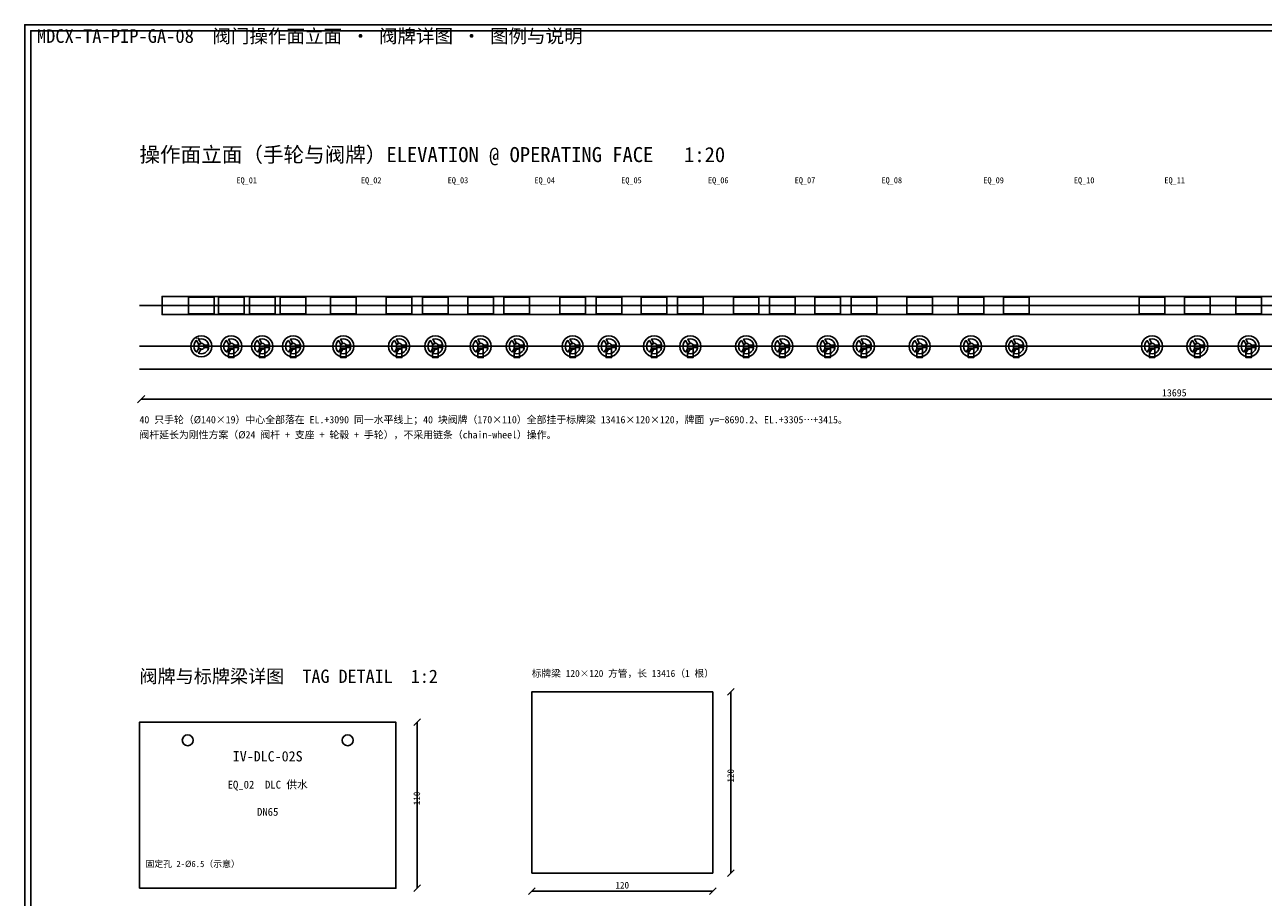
# Model space of a CAD drawing. Header units: metres. Extents: x 8 to 833, y 8 to 586.
# Tile 2 of 4: x 8 to 418, y 297 to 586. Entities that reach past the tile are written whole.
import ezdxf
from ezdxf.enums import TextEntityAlignment as Align

# ---------------------------------------------------------------- set-up
doc = ezdxf.new("R2010")
doc.units = ezdxf.units.M
for name, color, linetype in [('CL', 1, 'Continuous'), ('DIM', 7, 'Continuous'), ('FRAME', 7, 'Continuous'), ('GRID', 252, 'Continuous'), ('STEEL', 9, 'Continuous'), ('TAG', 140, 'Continuous'), ('TEXT', 7, 'Continuous'), ('VALVE', 2, 'Continuous')]:
    doc.layers.add(name, color=color, linetype=linetype)
doc.styles.add('CN', font='simsun.ttc')

msp = doc.modelspace()

# ---------------------------------------------------------------- linework, layer by layer
at = {"layer": 'CL'}
msp.add_lwpolyline([(46, 479.5), (736, 479.5)], dxfattribs=at)
at = {"layer": 'DIM'}
for points in [[(45.35, 460.8), (47.75, 463.2)], [(46.55, 462), (731.3, 462)], [(240.9, 363.9), (243.1, 366.1)], [(242, 305), (242, 365)], [(136.9, 353.9), (139.1, 356.1)], [(138, 300), (138, 355)], [(240.9, 303.9), (243.1, 306.1)], [(136.9, 298.9), (139.1, 301.1)], [(174.9, 297.9), (177.1, 300.1)], [(234.9, 297.9), (237.1, 300.1)], [(176, 299), (236, 299)]]:
    msp.add_lwpolyline(points, dxfattribs=at)
for centre in [(62, 349), (115, 349)]:
    msp.add_circle(centre, 1.8, dxfattribs=at)
at = {"layer": 'FRAME'}
for points in [[(8, 8), (833, 8), (833, 586), (8, 586)], [(10, 10), (831, 10), (831, 584), (10, 584)]]:
    msp.add_lwpolyline(points, close=True, dxfattribs=at)
at = {"layer": 'GRID'}
for points in [[(46, 493), (736, 493)], [(46, 471.9), (736, 471.9)]]:
    msp.add_lwpolyline(points, dxfattribs=at)
at = {"layer": 'STEEL'}
for points in [[(724.3, 496), (724.3, 490), (53.5, 490), (53.5, 496), (724.3, 496)], [(75.53, 478.9), (77.33, 478.9), (77.33, 475.75), (75.53, 475.75), (75.53, 478.9)], [(85.78, 478.9), (87.58, 478.9), (87.58, 475.75), (85.78, 475.75), (85.78, 478.9)], [(96.02, 478.9), (97.83, 478.9), (97.83, 475.75), (96.02, 475.75), (96.02, 478.9)], [(112.65, 478.9), (114.45, 478.9), (114.45, 475.75), (112.65, 475.75), (112.65, 478.9)], [(131.15, 478.9), (132.95, 478.9), (132.95, 475.75), (131.15, 475.75), (131.15, 478.9)], [(143.15, 478.9), (144.95, 478.9), (144.95, 475.75), (143.15, 475.75), (143.15, 478.9)], [(158.15, 478.9), (159.95, 478.9), (159.95, 475.75), (158.15, 475.75), (158.15, 478.9)], [(170.15, 478.9), (171.95, 478.9), (171.95, 475.75), (170.15, 475.75), (170.15, 478.9)], [(188.65, 478.9), (190.45, 478.9), (190.45, 475.75), (188.65, 475.75), (188.65, 478.9)], [(200.65, 478.9), (202.45, 478.9), (202.45, 475.75), (200.65, 475.75), (200.65, 478.9)], [(215.65, 478.9), (217.45, 478.9), (217.45, 475.75), (215.65, 475.75), (215.65, 478.9)], [(227.65, 478.9), (229.45, 478.9), (229.45, 475.75), (227.65, 475.75), (227.65, 478.9)], [(246.15, 478.9), (247.95, 478.9), (247.95, 475.75), (246.15, 475.75), (246.15, 478.9)], [(258.15, 478.9), (259.95, 478.9), (259.95, 475.75), (258.15, 475.75), (258.15, 478.9)], [(273.15, 478.9), (274.95, 478.9), (274.95, 475.75), (273.15, 475.75), (273.15, 478.9)], [(285.15, 478.9), (286.95, 478.9), (286.95, 475.75), (285.15, 475.75), (285.15, 478.9)], [(303.65, 478.9), (305.45, 478.9), (305.45, 475.75), (303.65, 475.75), (303.65, 478.9)], [(320.65, 478.9), (322.45, 478.9), (322.45, 475.75), (320.65, 475.75), (320.65, 478.9)], [(335.65, 478.9), (337.45, 478.9), (337.45, 475.75), (335.65, 475.75), (335.65, 478.9)], [(380.65, 478.9), (382.45, 478.9), (382.45, 475.75), (380.65, 475.75), (380.65, 478.9)], [(395.65, 478.9), (397.45, 478.9), (397.45, 475.75), (395.65, 475.75), (395.65, 478.9)], [(412.65, 478.9), (414.45, 478.9), (414.45, 475.75), (412.65, 475.75), (412.65, 478.9)], [(176, 305), (236, 305), (236, 365), (176, 365)]]:
    msp.add_lwpolyline(points, close=True, dxfattribs=at)
at = {"layer": 'TAG'}
for points in [[(62.25, 490.25), (62.25, 495.75), (70.75, 495.75), (70.75, 490.25), (62.25, 490.25)], [(72.17, 490.25), (72.17, 495.75), (80.67, 495.75), (80.67, 490.25), (72.17, 490.25)], [(82.42, 490.25), (82.42, 495.75), (90.92, 495.75), (90.92, 490.25), (82.42, 490.25)], [(92.67, 490.25), (92.67, 495.75), (101.17, 495.75), (101.17, 490.25), (92.67, 490.25)], [(109.3, 490.25), (109.3, 495.75), (117.8, 495.75), (117.8, 490.25), (109.3, 490.25)], [(127.8, 490.25), (127.8, 495.75), (136.3, 495.75), (136.3, 490.25), (127.8, 490.25)], [(139.8, 490.25), (139.8, 495.75), (148.3, 495.75), (148.3, 490.25), (139.8, 490.25)], [(154.8, 490.25), (154.8, 495.75), (163.3, 495.75), (163.3, 490.25), (154.8, 490.25)], [(166.8, 490.25), (166.8, 495.75), (175.3, 495.75), (175.3, 490.25), (166.8, 490.25)], [(185.3, 490.25), (185.3, 495.75), (193.8, 495.75), (193.8, 490.25), (185.3, 490.25)], [(197.3, 490.25), (197.3, 495.75), (205.8, 495.75), (205.8, 490.25), (197.3, 490.25)], [(212.3, 490.25), (212.3, 495.75), (220.8, 495.75), (220.8, 490.25), (212.3, 490.25)], [(224.3, 490.25), (224.3, 495.75), (232.8, 495.75), (232.8, 490.25), (224.3, 490.25)], [(242.8, 490.25), (242.8, 495.75), (251.3, 495.75), (251.3, 490.25), (242.8, 490.25)], [(254.8, 490.25), (254.8, 495.75), (263.3, 495.75), (263.3, 490.25), (254.8, 490.25)], [(269.8, 490.25), (269.8, 495.75), (278.3, 495.75), (278.3, 490.25), (269.8, 490.25)], [(281.8, 490.25), (281.8, 495.75), (290.3, 495.75), (290.3, 490.25), (281.8, 490.25)], [(300.3, 490.25), (300.3, 495.75), (308.8, 495.75), (308.8, 490.25), (300.3, 490.25)], [(317.3, 490.25), (317.3, 495.75), (325.8, 495.75), (325.8, 490.25), (317.3, 490.25)], [(332.3, 490.25), (332.3, 495.75), (340.8, 495.75), (340.8, 490.25), (332.3, 490.25)], [(377.3, 490.25), (377.3, 495.75), (385.8, 495.75), (385.8, 490.25), (377.3, 490.25)], [(392.3, 490.25), (392.3, 495.75), (400.8, 495.75), (400.8, 490.25), (392.3, 490.25)], [(409.3, 490.25), (409.3, 495.75), (417.8, 495.75), (417.8, 490.25), (409.3, 490.25)], [(46, 300), (131, 300), (131, 355), (46, 355)]]:
    msp.add_lwpolyline(points, close=True, dxfattribs=at)
at = {"layer": 'VALVE'}
for points in [[(63.12, 480.41), (63.47, 481.25), (64.03, 481.97), (64.75, 482.53), (65.59, 482.88), (66.5, 483), (67.41, 482.88), (68.25, 482.53), (68.97, 481.97), (69.53, 481.25), (69.88, 480.41), (70, 479.5), (69.88, 478.59), (69.53, 477.75), (68.97, 477.03), (68.25, 476.47), (67.41, 476.12), (66.5, 476), (65.59, 476.12), (64.75, 476.47), (64.03, 477.03), (63.47, 477.75), (63.12, 478.59), (63, 479.5), (63.12, 480.41)], [(65.7, 480.08), (64.93, 481.42), (64.73, 481.27), (64.33, 480.75), (64.09, 480.15), (64, 479.5), (64.09, 478.85), (64.33, 478.25), (64.73, 477.73), (64.93, 477.58), (65.7, 478.92), (66.4, 478.52), (65.62, 477.18), (65.85, 477.09), (66.5, 477), (67.15, 477.09), (67.75, 477.33), (68.27, 477.73), (68.67, 478.25), (68.91, 478.85), (68.95, 479.1), (67.4, 479.1), (67.4, 479.9), (68.95, 479.9), (68.91, 480.15), (68.67, 480.75), (68.27, 481.27), (67.75, 481.67), (67.15, 481.91), (66.5, 482), (65.85, 481.91), (65.62, 481.82), (66.4, 480.48), (65.7, 480.08)], [(64.66, 481.34), (64.88, 481.5), (64.88, 481.5), (64.66, 481.34)], [(65, 482.1), (65, 482.1), (64.92, 482.23), (65, 482.1)], [(65.76, 482.25), (65.45, 482.12), (65.45, 482.12), (65.76, 482.25)], [(65.58, 479.88), (65.79, 480.21), (66.12, 480.42), (66.5, 480.5), (66.88, 480.42), (67.21, 480.21), (67.42, 479.88), (67.5, 479.5), (67.42, 479.12), (67.21, 478.79), (66.88, 478.58), (66.5, 478.5), (66.12, 478.58), (65.79, 478.79), (65.58, 479.12), (65.5, 479.5), (65.58, 479.88)], [(73.04, 480.41), (73.39, 481.25), (73.95, 481.97), (74.67, 482.53), (75.52, 482.88), (76.43, 483), (77.33, 482.88), (78.17, 482.53), (78.9, 481.97), (79.46, 481.25), (79.81, 480.41), (79.92, 479.5), (79.81, 478.59), (79.46, 477.75), (78.9, 477.03), (78.17, 476.47), (77.33, 476.12), (76.43, 476), (75.52, 476.12), (74.67, 476.47), (73.95, 477.03), (73.39, 477.75), (73.04, 478.59), (72.92, 479.5), (73.04, 480.41)], [(75.63, 480.08), (74.85, 481.42), (74.66, 481.27), (74.26, 480.75), (74.01, 480.15), (73.92, 479.5), (74.01, 478.85), (74.26, 478.25), (74.66, 477.73), (74.85, 477.58), (75.63, 478.92), (76.32, 478.52), (75.55, 477.18), (75.78, 477.09), (76.43, 477), (77.07, 477.09), (77.68, 477.33), (78.19, 477.73), (78.59, 478.25), (78.84, 478.85), (78.87, 479.1), (77.33, 479.1), (77.33, 479.9), (78.87, 479.9), (78.84, 480.15), (78.59, 480.75), (78.19, 481.27), (77.68, 481.67), (77.07, 481.91), (76.43, 482), (75.78, 481.91), (75.55, 481.82), (76.32, 480.48), (75.63, 480.08)], [(74.59, 481.34), (74.81, 481.5), (74.81, 481.5), (74.59, 481.34)], [(75.5, 479.88), (75.72, 480.21), (76.04, 480.42), (76.43, 480.5), (76.81, 480.42), (77.13, 480.21), (77.35, 479.88), (77.43, 479.5), (77.35, 479.12), (77.13, 478.79), (76.81, 478.58), (76.43, 478.5), (76.04, 478.58), (75.72, 478.79), (75.5, 479.12), (75.42, 479.5), (75.5, 479.88)], [(83.29, 480.41), (83.64, 481.25), (84.2, 481.97), (84.92, 482.53), (85.77, 482.88), (86.68, 483), (87.58, 482.88), (88.42, 482.53), (89.15, 481.97), (89.71, 481.25), (90.06, 480.41), (90.17, 479.5), (90.06, 478.59), (89.71, 477.75), (89.15, 477.03), (88.42, 476.47), (87.58, 476.12), (86.68, 476), (85.77, 476.12), (84.92, 476.47), (84.2, 477.03), (83.64, 477.75), (83.29, 478.59), (83.17, 479.5), (83.29, 480.41)], [(85.88, 480.08), (85.1, 481.42), (84.91, 481.27), (84.51, 480.75), (84.26, 480.15), (84.17, 479.5), (84.26, 478.85), (84.51, 478.25), (84.91, 477.73), (85.1, 477.58), (85.88, 478.92), (86.57, 478.52), (85.8, 477.18), (86.03, 477.09), (86.68, 477), (87.32, 477.09), (87.92, 477.33), (88.44, 477.73), (88.84, 478.25), (89.09, 478.85), (89.12, 479.1), (87.58, 479.1), (87.58, 479.9), (89.12, 479.9), (89.09, 480.15), (88.84, 480.75), (88.44, 481.27), (87.92, 481.67), (87.32, 481.91), (86.68, 482), (86.03, 481.91), (85.8, 481.82), (86.57, 480.48), (85.88, 480.08)], [(84.84, 481.34), (85.06, 481.5), (85.06, 481.5), (84.84, 481.34)], [(85.75, 479.88), (85.97, 480.21), (86.29, 480.42), (86.68, 480.5), (87.06, 480.42), (87.38, 480.21), (87.6, 479.88), (87.67, 479.5), (87.6, 479.12), (87.38, 478.79), (87.06, 478.58), (86.68, 478.5), (86.29, 478.58), (85.97, 478.79), (85.75, 479.12), (85.67, 479.5), (85.75, 479.88)], [(93.54, 480.41), (93.89, 481.25), (94.45, 481.97), (95.17, 482.53), (96.02, 482.88), (96.93, 483), (97.83, 482.88), (98.67, 482.53), (99.4, 481.97), (99.96, 481.25), (100.31, 480.41), (100.42, 479.5), (100.31, 478.59), (99.96, 477.75), (99.4, 477.03), (98.67, 476.47), (97.83, 476.12), (96.93, 476), (96.02, 476.12), (95.17, 476.47), (94.45, 477.03), (93.89, 477.75), (93.54, 478.59), (93.42, 479.5), (93.54, 480.41)], [(96.13, 480.08), (95.35, 481.42), (95.16, 481.27), (94.76, 480.75), (94.51, 480.15), (94.42, 479.5), (94.51, 478.85), (94.76, 478.25), (95.16, 477.73), (95.35, 477.58), (96.13, 478.92), (96.82, 478.52), (96.05, 477.18), (96.28, 477.09), (96.93, 477), (97.57, 477.09), (98.17, 477.33), (98.69, 477.73), (99.09, 478.25), (99.34, 478.85), (99.37, 479.1), (97.83, 479.1), (97.83, 479.9), (99.37, 479.9), (99.34, 480.15), (99.09, 480.75), (98.69, 481.27), (98.17, 481.67), (97.57, 481.91), (96.93, 482), (96.28, 481.91), (96.05, 481.82), (96.82, 480.48), (96.13, 480.08)], [(96, 479.88), (96.22, 480.21), (96.54, 480.42), (96.93, 480.5), (97.31, 480.42), (97.63, 480.21), (97.85, 479.88), (97.93, 479.5), (97.85, 479.12), (97.63, 478.79), (97.31, 478.58), (96.93, 478.5), (96.54, 478.58), (96.22, 478.79), (96, 479.12), (95.92, 479.5), (96, 479.88)], [(110.17, 480.41), (110.52, 481.25), (111.08, 481.97), (111.8, 482.53), (112.64, 482.88), (113.55, 483), (114.46, 482.88), (115.3, 482.53), (116.02, 481.97), (116.58, 481.25), (116.93, 480.41), (117.05, 479.5), (116.93, 478.59), (116.58, 477.75), (116.02, 477.03), (115.3, 476.47), (114.46, 476.12), (113.55, 476), (112.64, 476.12), (111.8, 476.47), (111.08, 477.03), (110.52, 477.75), (110.17, 478.59), (110.05, 479.5), (110.17, 480.41)], [(112.75, 480.08), (111.98, 481.42), (111.78, 481.27), (111.38, 480.75), (111.14, 480.15), (111.05, 479.5), (111.14, 478.85), (111.38, 478.25), (111.78, 477.73), (111.98, 477.58), (112.75, 478.92), (113.45, 478.52), (112.67, 477.18), (112.9, 477.09), (113.55, 477), (114.2, 477.09), (114.8, 477.33), (115.32, 477.73), (115.72, 478.25), (115.96, 478.85), (116, 479.1), (114.45, 479.1), (114.45, 479.9), (116, 479.9), (115.96, 480.15), (115.72, 480.75), (115.32, 481.27), (114.8, 481.67), (114.2, 481.91), (113.55, 482), (112.9, 481.91), (112.67, 481.82), (113.45, 480.48), (112.75, 480.08)], [(112.63, 479.88), (112.84, 480.21), (113.17, 480.42), (113.55, 480.5), (113.93, 480.42), (114.26, 480.21), (114.47, 479.88), (114.55, 479.5), (114.47, 479.12), (114.26, 478.79), (113.93, 478.58), (113.55, 478.5), (113.17, 478.58), (112.84, 478.79), (112.63, 479.12), (112.55, 479.5), (112.63, 479.88)], [(128.67, 480.41), (129.02, 481.25), (129.58, 481.97), (130.3, 482.53), (131.14, 482.88), (132.05, 483), (132.96, 482.88), (133.8, 482.53), (134.52, 481.97), (135.08, 481.25), (135.43, 480.41), (135.55, 479.5), (135.43, 478.59), (135.08, 477.75), (134.52, 477.03), (133.8, 476.47), (132.96, 476.12), (132.05, 476), (131.14, 476.12), (130.3, 476.47), (129.58, 477.03), (129.02, 477.75), (128.67, 478.59), (128.55, 479.5), (128.67, 480.41)], [(131.25, 480.08), (130.48, 481.42), (130.28, 481.27), (129.88, 480.75), (129.64, 480.15), (129.55, 479.5), (129.64, 478.85), (129.88, 478.25), (130.28, 477.73), (130.48, 477.58), (131.25, 478.92), (131.95, 478.52), (131.17, 477.18), (131.4, 477.09), (132.05, 477), (132.7, 477.09), (133.3, 477.33), (133.82, 477.73), (134.22, 478.25), (134.46, 478.85), (134.5, 479.1), (132.95, 479.1), (132.95, 479.9), (134.5, 479.9), (134.46, 480.15), (134.22, 480.75), (133.82, 481.27), (133.3, 481.67), (132.7, 481.91), (132.05, 482), (131.4, 481.91), (131.17, 481.82), (131.95, 480.48), (131.25, 480.08)], [(131.13, 479.88), (131.34, 480.21), (131.67, 480.42), (132.05, 480.5), (132.43, 480.42), (132.76, 480.21), (132.97, 479.88), (133.05, 479.5), (132.97, 479.12), (132.76, 478.79), (132.43, 478.58), (132.05, 478.5), (131.67, 478.58), (131.34, 478.79), (131.13, 479.12), (131.05, 479.5), (131.13, 479.88)], [(140.67, 480.41), (141.02, 481.25), (141.58, 481.97), (142.3, 482.53), (143.14, 482.88), (144.05, 483), (144.96, 482.88), (145.8, 482.53), (146.52, 481.97), (147.08, 481.25), (147.43, 480.41), (147.55, 479.5), (147.43, 478.59), (147.08, 477.75), (146.52, 477.03), (145.8, 476.47), (144.96, 476.12), (144.05, 476), (143.14, 476.12), (142.3, 476.47), (141.58, 477.03), (141.02, 477.75), (140.67, 478.59), (140.55, 479.5), (140.67, 480.41)], [(143.25, 480.08), (142.48, 481.42), (142.28, 481.27), (141.88, 480.75), (141.64, 480.15), (141.55, 479.5), (141.64, 478.85), (141.88, 478.25), (142.28, 477.73), (142.48, 477.58), (143.25, 478.92), (143.95, 478.52), (143.17, 477.18), (143.4, 477.09), (144.05, 477), (144.7, 477.09), (145.3, 477.33), (145.82, 477.73), (146.22, 478.25), (146.46, 478.85), (146.5, 479.1), (144.95, 479.1), (144.95, 479.9), (146.5, 479.9), (146.46, 480.15), (146.22, 480.75), (145.82, 481.27), (145.3, 481.67), (144.7, 481.91), (144.05, 482), (143.4, 481.91), (143.17, 481.82), (143.95, 480.48), (143.25, 480.08)], [(143.13, 479.88), (143.34, 480.21), (143.67, 480.42), (144.05, 480.5), (144.43, 480.42), (144.76, 480.21), (144.97, 479.88), (145.05, 479.5), (144.97, 479.12), (144.76, 478.79), (144.43, 478.58), (144.05, 478.5), (143.67, 478.58), (143.34, 478.79), (143.13, 479.12), (143.05, 479.5), (143.13, 479.88)], [(155.67, 480.41), (156.02, 481.25), (156.58, 481.97), (157.3, 482.53), (158.14, 482.88), (159.05, 483), (159.96, 482.88), (160.8, 482.53), (161.52, 481.97), (162.08, 481.25), (162.43, 480.41), (162.55, 479.5), (162.43, 478.59), (162.08, 477.75), (161.52, 477.03), (160.8, 476.47), (159.96, 476.12), (159.05, 476), (158.14, 476.12), (157.3, 476.47), (156.58, 477.03), (156.02, 477.75), (155.67, 478.59), (155.55, 479.5), (155.67, 480.41)], [(158.25, 480.08), (157.48, 481.42), (157.28, 481.27), (156.88, 480.75), (156.64, 480.15), (156.55, 479.5), (156.64, 478.85), (156.88, 478.25), (157.28, 477.73), (157.48, 477.58), (158.25, 478.92), (158.95, 478.52), (158.17, 477.18), (158.4, 477.09), (159.05, 477), (159.7, 477.09), (160.3, 477.33), (160.82, 477.73), (161.22, 478.25), (161.46, 478.85), (161.5, 479.1), (159.95, 479.1), (159.95, 479.9), (161.5, 479.9), (161.46, 480.15), (161.22, 480.75), (160.82, 481.27), (160.3, 481.67), (159.7, 481.91), (159.05, 482), (158.4, 481.91), (158.17, 481.82), (158.95, 480.48), (158.25, 480.08)], [(158.13, 479.88), (158.34, 480.21), (158.67, 480.42), (159.05, 480.5), (159.43, 480.42), (159.76, 480.21), (159.97, 479.88), (160.05, 479.5), (159.97, 479.12), (159.76, 478.79), (159.43, 478.58), (159.05, 478.5), (158.67, 478.58), (158.34, 478.79), (158.13, 479.12), (158.05, 479.5), (158.13, 479.88)], [(167.67, 480.41), (168.02, 481.25), (168.58, 481.97), (169.3, 482.53), (170.14, 482.88), (171.05, 483), (171.96, 482.88), (172.8, 482.53), (173.52, 481.97), (174.08, 481.25), (174.43, 480.41), (174.55, 479.5), (174.43, 478.59), (174.08, 477.75), (173.52, 477.03), (172.8, 476.47), (171.96, 476.12), (171.05, 476), (170.14, 476.12), (169.3, 476.47), (168.58, 477.03), (168.02, 477.75), (167.67, 478.59), (167.55, 479.5), (167.67, 480.41)], [(170.25, 480.08), (169.48, 481.42), (169.28, 481.27), (168.88, 480.75), (168.64, 480.15), (168.55, 479.5), (168.64, 478.85), (168.88, 478.25), (169.28, 477.73), (169.48, 477.58), (170.25, 478.92), (170.95, 478.52), (170.17, 477.18), (170.4, 477.09), (171.05, 477), (171.7, 477.09), (172.3, 477.33), (172.82, 477.73), (173.22, 478.25), (173.46, 478.85), (173.5, 479.1), (171.95, 479.1), (171.95, 479.9), (173.5, 479.9), (173.46, 480.15), (173.22, 480.75), (172.82, 481.27), (172.3, 481.67), (171.7, 481.91), (171.05, 482), (170.4, 481.91), (170.17, 481.82), (170.95, 480.48), (170.25, 480.08)], [(170.13, 479.88), (170.34, 480.21), (170.67, 480.42), (171.05, 480.5), (171.43, 480.42), (171.76, 480.21), (171.97, 479.88), (172.05, 479.5), (171.97, 479.12), (171.76, 478.79), (171.43, 478.58), (171.05, 478.5), (170.67, 478.58), (170.34, 478.79), (170.13, 479.12), (170.05, 479.5), (170.13, 479.88)], [(186.17, 480.41), (186.52, 481.25), (187.08, 481.97), (187.8, 482.53), (188.64, 482.88), (189.55, 483), (190.46, 482.88), (191.3, 482.53), (192.02, 481.97), (192.58, 481.25), (192.93, 480.41), (193.05, 479.5), (192.93, 478.59), (192.58, 477.75), (192.02, 477.03), (191.3, 476.47), (190.46, 476.12), (189.55, 476), (188.64, 476.12), (187.8, 476.47), (187.08, 477.03), (186.52, 477.75), (186.17, 478.59), (186.05, 479.5), (186.17, 480.41)], [(188.75, 480.08), (187.98, 481.42), (187.78, 481.27), (187.38, 480.75), (187.14, 480.15), (187.05, 479.5), (187.14, 478.85), (187.38, 478.25), (187.78, 477.73), (187.98, 477.58), (188.75, 478.92), (189.45, 478.52), (188.67, 477.18), (188.9, 477.09), (189.55, 477), (190.2, 477.09), (190.8, 477.33), (191.32, 477.73), (191.72, 478.25), (191.96, 478.85), (192, 479.1), (190.45, 479.1), (190.45, 479.9), (192, 479.9), (191.96, 480.15), (191.72, 480.75), (191.32, 481.27), (190.8, 481.67), (190.2, 481.91), (189.55, 482), (188.9, 481.91), (188.67, 481.82), (189.45, 480.48), (188.75, 480.08)], [(188.63, 479.88), (188.84, 480.21), (189.17, 480.42), (189.55, 480.5), (189.93, 480.42), (190.26, 480.21), (190.47, 479.88), (190.55, 479.5), (190.47, 479.12), (190.26, 478.79), (189.93, 478.58), (189.55, 478.5), (189.17, 478.58), (188.84, 478.79), (188.63, 479.12), (188.55, 479.5), (188.63, 479.88)], [(198.17, 480.41), (198.52, 481.25), (199.08, 481.97), (199.8, 482.53), (200.64, 482.88), (201.55, 483), (202.46, 482.88), (203.3, 482.53), (204.02, 481.97), (204.58, 481.25), (204.93, 480.41), (205.05, 479.5), (204.93, 478.59), (204.58, 477.75), (204.02, 477.03), (203.3, 476.47), (202.46, 476.12), (201.55, 476), (200.64, 476.12), (199.8, 476.47), (199.08, 477.03), (198.52, 477.75), (198.17, 478.59), (198.05, 479.5), (198.17, 480.41)], [(200.75, 480.08), (199.98, 481.42), (199.78, 481.27), (199.38, 480.75), (199.14, 480.15), (199.05, 479.5), (199.14, 478.85), (199.38, 478.25), (199.78, 477.73), (199.98, 477.58), (200.75, 478.92), (201.45, 478.52), (200.67, 477.18), (200.9, 477.09), (201.55, 477), (202.2, 477.09), (202.8, 477.33), (203.32, 477.73), (203.72, 478.25), (203.96, 478.85), (204, 479.1), (202.45, 479.1), (202.45, 479.9), (204, 479.9), (203.96, 480.15), (203.72, 480.75), (203.32, 481.27), (202.8, 481.67), (202.2, 481.91), (201.55, 482), (200.9, 481.91), (200.67, 481.82), (201.45, 480.48), (200.75, 480.08)], [(200.63, 479.88), (200.84, 480.21), (201.17, 480.42), (201.55, 480.5), (201.93, 480.42), (202.26, 480.21), (202.47, 479.88), (202.55, 479.5), (202.47, 479.12), (202.26, 478.79), (201.93, 478.58), (201.55, 478.5), (201.17, 478.58), (200.84, 478.79), (200.63, 479.12), (200.55, 479.5), (200.63, 479.88)], [(213.17, 480.41), (213.52, 481.25), (214.08, 481.97), (214.8, 482.53), (215.64, 482.88), (216.55, 483), (217.46, 482.88), (218.3, 482.53), (219.02, 481.97), (219.58, 481.25), (219.93, 480.41), (220.05, 479.5), (219.93, 478.59), (219.58, 477.75), (219.02, 477.03), (218.3, 476.47), (217.46, 476.12), (216.55, 476), (215.64, 476.12), (214.8, 476.47), (214.08, 477.03), (213.52, 477.75), (213.17, 478.59), (213.05, 479.5), (213.17, 480.41)], [(215.75, 480.08), (214.98, 481.42), (214.78, 481.27), (214.38, 480.75), (214.14, 480.15), (214.05, 479.5), (214.14, 478.85), (214.38, 478.25), (214.78, 477.73), (214.98, 477.58), (215.75, 478.92), (216.45, 478.52), (215.67, 477.18), (215.9, 477.09), (216.55, 477), (217.2, 477.09), (217.8, 477.33), (218.32, 477.73), (218.72, 478.25), (218.96, 478.85), (219, 479.1), (217.45, 479.1), (217.45, 479.9), (219, 479.9), (218.96, 480.15), (218.72, 480.75), (218.32, 481.27), (217.8, 481.67), (217.2, 481.91), (216.55, 482), (215.9, 481.91), (215.67, 481.82), (216.45, 480.48), (215.75, 480.08)], [(215.63, 479.88), (215.84, 480.21), (216.17, 480.42), (216.55, 480.5), (216.93, 480.42), (217.26, 480.21), (217.47, 479.88), (217.55, 479.5), (217.47, 479.12), (217.26, 478.79), (216.93, 478.58), (216.55, 478.5), (216.17, 478.58), (215.84, 478.79), (215.63, 479.12), (215.55, 479.5), (215.63, 479.88)], [(225.17, 480.41), (225.52, 481.25), (226.08, 481.97), (226.8, 482.53), (227.64, 482.88), (228.55, 483), (229.46, 482.88), (230.3, 482.53), (231.02, 481.97), (231.58, 481.25), (231.93, 480.41), (232.05, 479.5), (231.93, 478.59), (231.58, 477.75), (231.02, 477.03), (230.3, 476.47), (229.46, 476.12), (228.55, 476), (227.64, 476.12), (226.8, 476.47), (226.08, 477.03), (225.52, 477.75), (225.17, 478.59), (225.05, 479.5), (225.17, 480.41)], [(227.75, 480.08), (226.98, 481.42), (226.78, 481.27), (226.38, 480.75), (226.14, 480.15), (226.05, 479.5), (226.14, 478.85), (226.38, 478.25), (226.78, 477.73), (226.98, 477.58), (227.75, 478.92), (228.45, 478.52), (227.67, 477.18), (227.9, 477.09), (228.55, 477), (229.2, 477.09), (229.8, 477.33), (230.32, 477.73), (230.72, 478.25), (230.96, 478.85), (231, 479.1), (229.45, 479.1), (229.45, 479.9), (231, 479.9), (230.96, 480.15), (230.72, 480.75), (230.32, 481.27), (229.8, 481.67), (229.2, 481.91), (228.55, 482), (227.9, 481.91), (227.67, 481.82), (228.45, 480.48), (227.75, 480.08)], [(227.63, 479.88), (227.84, 480.21), (228.17, 480.42), (228.55, 480.5), (228.93, 480.42), (229.26, 480.21), (229.47, 479.88), (229.55, 479.5), (229.47, 479.12), (229.26, 478.79), (228.93, 478.58), (228.55, 478.5), (228.17, 478.58), (227.84, 478.79), (227.63, 479.12), (227.55, 479.5), (227.63, 479.88)], [(243.67, 480.41), (244.02, 481.25), (244.58, 481.97), (245.3, 482.53), (246.14, 482.88), (247.05, 483), (247.96, 482.88), (248.8, 482.53), (249.52, 481.97), (250.08, 481.25), (250.43, 480.41), (250.55, 479.5), (250.43, 478.59), (250.08, 477.75), (249.52, 477.03), (248.8, 476.47), (247.96, 476.12), (247.05, 476), (246.14, 476.12), (245.3, 476.47), (244.58, 477.03), (244.02, 477.75), (243.67, 478.59), (243.55, 479.5), (243.67, 480.41)], [(246.25, 480.08), (245.48, 481.42), (245.28, 481.27), (244.88, 480.75), (244.64, 480.15), (244.55, 479.5), (244.64, 478.85), (244.88, 478.25), (245.28, 477.73), (245.48, 477.58), (246.25, 478.92), (246.95, 478.52), (246.17, 477.18), (246.4, 477.09), (247.05, 477), (247.7, 477.09), (248.3, 477.33), (248.82, 477.73), (249.22, 478.25), (249.46, 478.85), (249.5, 479.1), (247.95, 479.1), (247.95, 479.9), (249.5, 479.9), (249.46, 480.15), (249.22, 480.75), (248.82, 481.27), (248.3, 481.67), (247.7, 481.91), (247.05, 482), (246.4, 481.91), (246.17, 481.82), (246.95, 480.48), (246.25, 480.08)], [(246.13, 479.88), (246.34, 480.21), (246.67, 480.42), (247.05, 480.5), (247.43, 480.42), (247.76, 480.21), (247.97, 479.88), (248.05, 479.5), (247.97, 479.12), (247.76, 478.79), (247.43, 478.58), (247.05, 478.5), (246.67, 478.58), (246.34, 478.79), (246.13, 479.12), (246.05, 479.5), (246.13, 479.88)], [(255.67, 480.41), (256.02, 481.25), (256.58, 481.97), (257.3, 482.53), (258.14, 482.88), (259.05, 483), (259.96, 482.88), (260.8, 482.53), (261.52, 481.97), (262.08, 481.25), (262.43, 480.41), (262.55, 479.5), (262.43, 478.59), (262.08, 477.75), (261.52, 477.03), (260.8, 476.47), (259.96, 476.12), (259.05, 476), (258.14, 476.12), (257.3, 476.47), (256.58, 477.03), (256.02, 477.75), (255.67, 478.59), (255.55, 479.5), (255.67, 480.41)], [(258.25, 480.08), (257.48, 481.42), (257.28, 481.27), (256.88, 480.75), (256.64, 480.15), (256.55, 479.5), (256.64, 478.85), (256.88, 478.25), (257.28, 477.73), (257.48, 477.58), (258.25, 478.92), (258.95, 478.52), (258.17, 477.18), (258.4, 477.09), (259.05, 477), (259.7, 477.09), (260.3, 477.33), (260.82, 477.73), (261.22, 478.25), (261.46, 478.85), (261.5, 479.1), (259.95, 479.1), (259.95, 479.9), (261.5, 479.9), (261.46, 480.15), (261.22, 480.75), (260.82, 481.27), (260.3, 481.67), (259.7, 481.91), (259.05, 482), (258.4, 481.91), (258.17, 481.82), (258.95, 480.48), (258.25, 480.08)], [(258.13, 479.88), (258.34, 480.21), (258.67, 480.42), (259.05, 480.5), (259.43, 480.42), (259.76, 480.21), (259.97, 479.88), (260.05, 479.5), (259.97, 479.12), (259.76, 478.79), (259.43, 478.58), (259.05, 478.5), (258.67, 478.58), (258.34, 478.79), (258.13, 479.12), (258.05, 479.5), (258.13, 479.88)], [(270.67, 480.41), (271.02, 481.25), (271.58, 481.97), (272.3, 482.53), (273.14, 482.88), (274.05, 483), (274.96, 482.88), (275.8, 482.53), (276.52, 481.97), (277.08, 481.25), (277.43, 480.41), (277.55, 479.5), (277.43, 478.59), (277.08, 477.75), (276.52, 477.03), (275.8, 476.47), (274.96, 476.12), (274.05, 476), (273.14, 476.12), (272.3, 476.47), (271.58, 477.03), (271.02, 477.75), (270.67, 478.59), (270.55, 479.5), (270.67, 480.41)], [(273.25, 480.08), (272.48, 481.42), (272.28, 481.27), (271.88, 480.75), (271.64, 480.15), (271.55, 479.5), (271.64, 478.85), (271.88, 478.25), (272.28, 477.73), (272.48, 477.58), (273.25, 478.92), (273.95, 478.52), (273.17, 477.18), (273.4, 477.09), (274.05, 477), (274.7, 477.09), (275.3, 477.33), (275.82, 477.73), (276.22, 478.25), (276.46, 478.85), (276.5, 479.1), (274.95, 479.1), (274.95, 479.9), (276.5, 479.9), (276.46, 480.15), (276.22, 480.75), (275.82, 481.27), (275.3, 481.67), (274.7, 481.91), (274.05, 482), (273.4, 481.91), (273.17, 481.82), (273.95, 480.48), (273.25, 480.08)], [(273.13, 479.88), (273.34, 480.21), (273.67, 480.42), (274.05, 480.5), (274.43, 480.42), (274.76, 480.21), (274.97, 479.88), (275.05, 479.5), (274.97, 479.12), (274.76, 478.79), (274.43, 478.58), (274.05, 478.5), (273.67, 478.58), (273.34, 478.79), (273.13, 479.12), (273.05, 479.5), (273.13, 479.88)], [(282.67, 480.41), (283.02, 481.25), (283.58, 481.97), (284.3, 482.53), (285.14, 482.88), (286.05, 483), (286.96, 482.88), (287.8, 482.53), (288.52, 481.97), (289.08, 481.25), (289.43, 480.41), (289.55, 479.5), (289.43, 478.59), (289.08, 477.75), (288.52, 477.03), (287.8, 476.47), (286.96, 476.12), (286.05, 476), (285.14, 476.12), (284.3, 476.47), (283.58, 477.03), (283.02, 477.75), (282.67, 478.59), (282.55, 479.5), (282.67, 480.41)], [(285.25, 480.08), (284.48, 481.42), (284.28, 481.27), (283.88, 480.75), (283.64, 480.15), (283.55, 479.5), (283.64, 478.85), (283.88, 478.25), (284.28, 477.73), (284.48, 477.58), (285.25, 478.92), (285.95, 478.52), (285.17, 477.18), (285.4, 477.09), (286.05, 477), (286.7, 477.09), (287.3, 477.33), (287.82, 477.73), (288.22, 478.25), (288.46, 478.85), (288.5, 479.1), (286.95, 479.1), (286.95, 479.9), (288.5, 479.9), (288.46, 480.15), (288.22, 480.75), (287.82, 481.27), (287.3, 481.67), (286.7, 481.91), (286.05, 482), (285.4, 481.91), (285.17, 481.82), (285.95, 480.48), (285.25, 480.08)], [(285.13, 479.88), (285.34, 480.21), (285.67, 480.42), (286.05, 480.5), (286.43, 480.42), (286.76, 480.21), (286.97, 479.88), (287.05, 479.5), (286.97, 479.12), (286.76, 478.79), (286.43, 478.58), (286.05, 478.5), (285.67, 478.58), (285.34, 478.79), (285.13, 479.12), (285.05, 479.5), (285.13, 479.88)], [(301.17, 480.41), (301.52, 481.25), (302.08, 481.97), (302.8, 482.53), (303.64, 482.88), (304.55, 483), (305.46, 482.88), (306.3, 482.53), (307.02, 481.97), (307.58, 481.25), (307.93, 480.41), (308.05, 479.5), (307.93, 478.59), (307.58, 477.75), (307.02, 477.03), (306.3, 476.47), (305.46, 476.12), (304.55, 476), (303.64, 476.12), (302.8, 476.47), (302.08, 477.03), (301.52, 477.75), (301.17, 478.59), (301.05, 479.5), (301.17, 480.41)], [(303.75, 480.08), (302.98, 481.42), (302.78, 481.27), (302.38, 480.75), (302.14, 480.15), (302.05, 479.5), (302.14, 478.85), (302.38, 478.25), (302.78, 477.73), (302.98, 477.58), (303.75, 478.92), (304.45, 478.52), (303.67, 477.18), (303.9, 477.09), (304.55, 477), (305.2, 477.09), (305.8, 477.33), (306.32, 477.73), (306.72, 478.25), (306.96, 478.85), (307, 479.1), (305.45, 479.1), (305.45, 479.9), (307, 479.9), (306.96, 480.15), (306.72, 480.75), (306.32, 481.27), (305.8, 481.67), (305.2, 481.91), (304.55, 482), (303.9, 481.91), (303.67, 481.82), (304.45, 480.48), (303.75, 480.08)], [(303.63, 479.88), (303.84, 480.21), (304.17, 480.42), (304.55, 480.5), (304.93, 480.42), (305.26, 480.21), (305.47, 479.88), (305.55, 479.5), (305.47, 479.12), (305.26, 478.79), (304.93, 478.58), (304.55, 478.5), (304.17, 478.58), (303.84, 478.79), (303.63, 479.12), (303.55, 479.5), (303.63, 479.88)], [(318.17, 480.41), (318.52, 481.25), (319.08, 481.97), (319.8, 482.53), (320.64, 482.88), (321.55, 483), (322.46, 482.88), (323.3, 482.53), (324.02, 481.97), (324.58, 481.25), (324.93, 480.41), (325.05, 479.5), (324.93, 478.59), (324.58, 477.75), (324.02, 477.03), (323.3, 476.47), (322.46, 476.12), (321.55, 476), (320.64, 476.12), (319.8, 476.47), (319.08, 477.03), (318.52, 477.75), (318.17, 478.59), (318.05, 479.5), (318.17, 480.41)], [(320.75, 480.08), (319.98, 481.42), (319.78, 481.27), (319.38, 480.75), (319.14, 480.15), (319.05, 479.5), (319.14, 478.85), (319.38, 478.25), (319.78, 477.73), (319.98, 477.58), (320.75, 478.92), (321.45, 478.52), (320.67, 477.18), (320.9, 477.09), (321.55, 477), (322.2, 477.09), (322.8, 477.33), (323.32, 477.73), (323.72, 478.25), (323.96, 478.85), (324, 479.1), (322.45, 479.1), (322.45, 479.9), (324, 479.9), (323.96, 480.15), (323.72, 480.75), (323.32, 481.27), (322.8, 481.67), (322.2, 481.91), (321.55, 482), (320.9, 481.91), (320.67, 481.82), (321.45, 480.48), (320.75, 480.08)], [(320.63, 479.88), (320.84, 480.21), (321.17, 480.42), (321.55, 480.5), (321.93, 480.42), (322.26, 480.21), (322.47, 479.88), (322.55, 479.5), (322.47, 479.12), (322.26, 478.79), (321.93, 478.58), (321.55, 478.5), (321.17, 478.58), (320.84, 478.79), (320.63, 479.12), (320.55, 479.5), (320.63, 479.88)], [(333.17, 480.41), (333.52, 481.25), (334.08, 481.97), (334.8, 482.53), (335.64, 482.88), (336.55, 483), (337.46, 482.88), (338.3, 482.53), (339.02, 481.97), (339.58, 481.25), (339.93, 480.41), (340.05, 479.5), (339.93, 478.59), (339.58, 477.75), (339.02, 477.03), (338.3, 476.47), (337.46, 476.12), (336.55, 476), (335.64, 476.12), (334.8, 476.47), (334.08, 477.03), (333.52, 477.75), (333.17, 478.59), (333.05, 479.5), (333.17, 480.41)], [(335.75, 480.08), (334.98, 481.42), (334.78, 481.27), (334.38, 480.75), (334.14, 480.15), (334.05, 479.5), (334.14, 478.85), (334.38, 478.25), (334.78, 477.73), (334.98, 477.58), (335.75, 478.92), (336.45, 478.52), (335.67, 477.18), (335.9, 477.09), (336.55, 477), (337.2, 477.09), (337.8, 477.33), (338.32, 477.73), (338.72, 478.25), (338.96, 478.85), (339, 479.1), (337.45, 479.1), (337.45, 479.9), (339, 479.9), (338.96, 480.15), (338.72, 480.75), (338.32, 481.27), (337.8, 481.67), (337.2, 481.91), (336.55, 482), (335.9, 481.91), (335.67, 481.82), (336.45, 480.48), (335.75, 480.08)], [(335.63, 479.88), (335.84, 480.21), (336.17, 480.42), (336.55, 480.5), (336.93, 480.42), (337.26, 480.21), (337.47, 479.88), (337.55, 479.5), (337.47, 479.12), (337.26, 478.79), (336.93, 478.58), (336.55, 478.5), (336.17, 478.58), (335.84, 478.79), (335.63, 479.12), (335.55, 479.5), (335.63, 479.88)], [(378.17, 480.41), (378.52, 481.25), (379.08, 481.97), (379.8, 482.53), (380.64, 482.88), (381.55, 483), (382.46, 482.88), (383.3, 482.53), (384.02, 481.97), (384.58, 481.25), (384.93, 480.41), (385.05, 479.5), (384.93, 478.59), (384.58, 477.75), (384.02, 477.03), (383.3, 476.47), (382.46, 476.12), (381.55, 476), (380.64, 476.12), (379.8, 476.47), (379.08, 477.03), (378.52, 477.75), (378.17, 478.59), (378.05, 479.5), (378.17, 480.41)], [(380.75, 480.08), (379.98, 481.42), (379.78, 481.27), (379.38, 480.75), (379.14, 480.15), (379.05, 479.5), (379.14, 478.85), (379.38, 478.25), (379.78, 477.73), (379.98, 477.58), (380.75, 478.92), (381.45, 478.52), (380.67, 477.18), (380.9, 477.09), (381.55, 477), (382.2, 477.09), (382.8, 477.33), (383.32, 477.73), (383.72, 478.25), (383.96, 478.85), (384, 479.1), (382.45, 479.1), (382.45, 479.9), (384, 479.9), (383.96, 480.15), (383.72, 480.75), (383.32, 481.27), (382.8, 481.67), (382.2, 481.91), (381.55, 482), (380.9, 481.91), (380.67, 481.82), (381.45, 480.48), (380.75, 480.08)], [(380.63, 479.88), (380.84, 480.21), (381.17, 480.42), (381.55, 480.5), (381.93, 480.42), (382.26, 480.21), (382.47, 479.88), (382.55, 479.5), (382.47, 479.12), (382.26, 478.79), (381.93, 478.58), (381.55, 478.5), (381.17, 478.58), (380.84, 478.79), (380.63, 479.12), (380.55, 479.5), (380.63, 479.88)], [(393.17, 480.41), (393.52, 481.25), (394.08, 481.97), (394.8, 482.53), (395.64, 482.88), (396.55, 483), (397.46, 482.88), (398.3, 482.53), (399.02, 481.97), (399.58, 481.25), (399.93, 480.41), (400.05, 479.5), (399.93, 478.59), (399.58, 477.75), (399.02, 477.03), (398.3, 476.47), (397.46, 476.12), (396.55, 476), (395.64, 476.12), (394.8, 476.47), (394.08, 477.03), (393.52, 477.75), (393.17, 478.59), (393.05, 479.5), (393.17, 480.41)], [(395.75, 480.08), (394.98, 481.42), (394.78, 481.27), (394.38, 480.75), (394.14, 480.15), (394.05, 479.5), (394.14, 478.85), (394.38, 478.25), (394.78, 477.73), (394.98, 477.58), (395.75, 478.92), (396.45, 478.52), (395.67, 477.18), (395.9, 477.09), (396.55, 477), (397.2, 477.09), (397.8, 477.33), (398.32, 477.73), (398.72, 478.25), (398.96, 478.85), (399, 479.1), (397.45, 479.1), (397.45, 479.9), (399, 479.9), (398.96, 480.15), (398.72, 480.75), (398.32, 481.27), (397.8, 481.67), (397.2, 481.91), (396.55, 482), (395.9, 481.91), (395.67, 481.82), (396.45, 480.48), (395.75, 480.08)], [(395.63, 479.88), (395.84, 480.21), (396.17, 480.42), (396.55, 480.5), (396.93, 480.42), (397.26, 480.21), (397.47, 479.88), (397.55, 479.5), (397.47, 479.12), (397.26, 478.79), (396.93, 478.58), (396.55, 478.5), (396.17, 478.58), (395.84, 478.79), (395.63, 479.12), (395.55, 479.5), (395.63, 479.88)], [(410.17, 480.41), (410.52, 481.25), (411.08, 481.97), (411.8, 482.53), (412.64, 482.88), (413.55, 483), (414.46, 482.88), (415.3, 482.53), (416.02, 481.97), (416.58, 481.25), (416.93, 480.41), (417.05, 479.5), (416.93, 478.59), (416.58, 477.75), (416.02, 477.03), (415.3, 476.47), (414.46, 476.12), (413.55, 476), (412.64, 476.12), (411.8, 476.47), (411.08, 477.03), (410.52, 477.75), (410.17, 478.59), (410.05, 479.5), (410.17, 480.41)], [(412.75, 480.08), (411.98, 481.42), (411.78, 481.27), (411.38, 480.75), (411.14, 480.15), (411.05, 479.5), (411.14, 478.85), (411.38, 478.25), (411.78, 477.73), (411.98, 477.58), (412.75, 478.92), (413.45, 478.52), (412.67, 477.18), (412.9, 477.09), (413.55, 477), (414.2, 477.09), (414.8, 477.33), (415.32, 477.73), (415.72, 478.25), (415.96, 478.85), (416, 479.1), (414.45, 479.1), (414.45, 479.9), (416, 479.9), (415.96, 480.15), (415.72, 480.75), (415.32, 481.27), (414.8, 481.67), (414.2, 481.91), (413.55, 482), (412.9, 481.91), (412.67, 481.82), (413.45, 480.48), (412.75, 480.08)], [(412.63, 479.88), (412.84, 480.21), (413.17, 480.42), (413.55, 480.5), (413.93, 480.42), (414.26, 480.21), (414.47, 479.88), (414.55, 479.5), (414.47, 479.12), (414.26, 478.79), (413.93, 478.58), (413.55, 478.5), (413.17, 478.58), (412.84, 478.79), (412.63, 479.12), (412.55, 479.5), (412.63, 479.88)]]:
    msp.add_lwpolyline(points, close=True, dxfattribs=at)

# ---------------------------------------------------------------- texts
at = {"layer": 'DIM', "style": 'CN'}
for s, height, p in [('13695', 2.4, (388.92, 462.9)), ('120', 2.2, (206, 299.9))]:
    msp.add_text(s, height=height, dxfattribs=at).set_placement(p, align=Align.CENTER)
for s, p in [('120', (243, 335)), ('110', (139, 327.5))]:
    msp.add_text(s, height=2.2, rotation=90, dxfattribs=at).set_placement(p)
at = {"layer": 'TEXT', "style": 'CN'}
for s, height, p in [('MDCX-TA-PIP-GA-08  阀门操作面立面 · 阀牌详图 · 图例与说明', 4.5, (12, 580)), ('操作面立面（手轮与阀牌）ELEVATION @ OPERATING FACE   1:20', 5, (46, 540.5)), ('40 只手轮（Ø140×19）中心全部落在 EL.+3090 同一水平线上；40 块阀牌（170×110）全部挂于标牌梁 13416×120×120，牌面 y=−8690.2、EL.+3305…+3415。', 2.4, (46, 454)), ('阀杆延长为刚性方案（Ø24 阀杆 + 支座 + 轮毂 + 手轮），不采用链条（chain-wheel）操作。', 2.4, (46, 449)), ('阀牌与标牌梁详图  TAG DETAIL  1:2', 4.4, (46, 368)), ('标牌梁 120×120 方管，长 13416（1 根）', 2.3, (176, 370)), ('固定孔 2-Ø6.5（示意）', 2.1, (48, 307))]:
    msp.add_text(s, height=height, dxfattribs=at).set_placement(p)
for s, height, p in [('EQ_01', 2, (81.55, 533.5)), ('EQ_02', 2, (122.8, 533.5)), ('EQ_03', 2, (151.55, 533.5)), ('EQ_04', 2, (180.3, 533.5)), ('EQ_05', 2, (209.05, 533.5)), ('EQ_06', 2, (237.8, 533.5)), ('EQ_07', 2, (266.55, 533.5)), ('EQ_08', 2, (295.3, 533.5)), ('EQ_09', 2, (329.05, 533.5)), ('EQ_10', 2, (359.05, 533.5)), ('EQ_11', 2, (389.05, 533.5)), ('IV-DLC-02S', 3.4, (88.5, 342)), ('EQ_02  DLC 供水', 2.6, (88.5, 333)), ('DN65', 2.6, (88.5, 324))]:
    msp.add_text(s, height=height, dxfattribs=at).set_placement(p, align=Align.CENTER)

doc.saveas('drawing.dxf')
